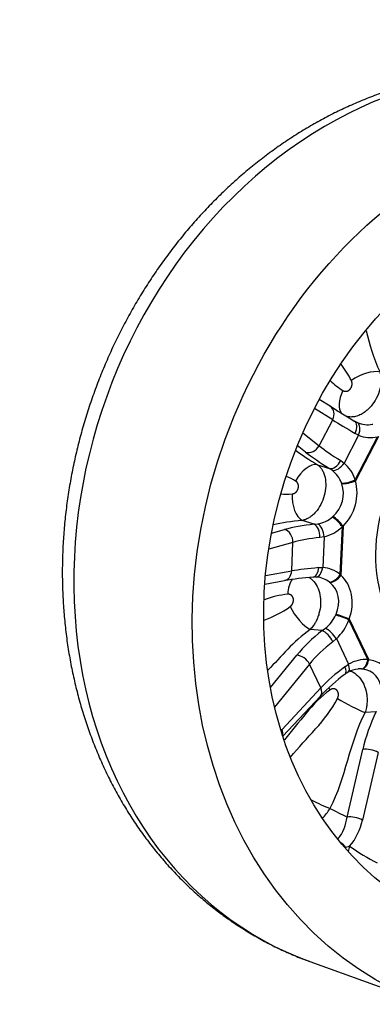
# Model space of a CAD drawing. Header units: millimetres. Extents: x 0 to 1980, y 0 to 1400.
# Tile 3 of 10: x 1180 to 1332, y 213 to 639. Entities that reach past the tile are written whole.
import ezdxf

# ---------------------------------------------------------------- set-up
doc = ezdxf.new("R2010")
doc.units = ezdxf.units.MM
doc.header["$LTSCALE"] = 6.666667
doc.layers.add('CAP400C', color=7, linetype='Continuous')
doc.layers.add('Default', color=7, linetype='Continuous')

# ---------------------------------------------------------------- blocks, each defined once
blk = doc.blocks.new('SE1')
at = {"layer": 'CAP400C', "color": 7, "linetype": 'Continuous'}
for p, q in [((1314.12, 471.54), (1309.46, 474.44)), ((1315.26, 465.61), (1307.37, 470.52)), ((1309.43, 454.46), (1315.26, 465.61)), ((1324.6, 465.12), (1324.85, 464.99)), ((1324.85, 464.99), (1325.96, 464.43)), ((1302.35, 460.06), (1309.43, 454.46)), ((1332.36, 463.71), (1332.67, 463.77)), ((1326.46, 458.97), (1320.18, 446.96)), ((1326.46, 458.97), (1324.9, 459.74)), ((1324.96, 439.73), (1334.68, 458.33)), ((1335.04, 458.45), (1325.05, 439.33)), ((1303.58, 451.66), (1299.99, 454.51)), ((1318.76, 448), (1320.18, 446.96)), ((1308.67, 446.23), (1313.87, 444.58)), ((1315.13, 443.73), (1313.87, 444.58)), ((1324.96, 439.73), (1325.05, 439.33)), ((1319.21, 438.03), (1319.1, 438.35)), ((1307.33, 420.47), (1302.14, 422.12)), ((1315.11, 423.61), (1315.36, 423.84)), ((1288.8, 416.59), (1294.52, 418.2)), ((1307.33, 420.47), (1308.89, 420.66)), ((1318.53, 398.73), (1319.44, 419.36)), ((1319.72, 419.67), (1318.79, 398.46)), ((1319.72, 419.67), (1319.44, 419.36)), ((1311.53, 415.05), (1309.75, 414.75)), ((1311.53, 415.05), (1310.95, 401.73)), ((1298.1, 412.65), (1287.63, 409.71)), ((1297.56, 400.28), (1298.1, 412.65)), ((1286.26, 398.31), (1297.56, 400.28)), ((1309.18, 401.72), (1310.95, 401.73)), ((1285.97, 394.64), (1294.39, 396.11)), ((1307.97, 397.69), (1308.33, 397.65)), ((1318.53, 398.73), (1318.79, 398.46)), ((1314.11, 395.28), (1313.87, 395.47)), ((1316.59, 381.29), (1316.73, 381.61)), ((1322.42, 379.53), (1322.29, 379.11)), ((1330.45, 361.97), (1322.29, 379.11)), ((1322.42, 379.53), (1330.8, 361.9)), ((1310.79, 374.47), (1305.55, 375.01)), ((1310.79, 374.47), (1312.14, 375.49)), ((1316.84, 371.01), (1315.32, 369.7)), ((1316.84, 371.01), (1322.11, 359.94)), ((1288.35, 349.86), (1299.73, 363.85)), ((1330.45, 361.97), (1330.8, 361.9)), ((1305.28, 360.02), (1290.14, 341.39)), ((1310.17, 349.74), (1305.28, 360.02)), ((1320.47, 358.87), (1322.11, 359.94)), ((1328.02, 357.89), (1327.71, 357.91)), ((1293.38, 331.8), (1310.17, 349.74)), ((1293.69, 328.8), (1309.96, 346.19)), ((1334.04, 339.44), (1329.24, 339.05)), ((1321.47, 293.87), (1328.24, 323.13)), ((1334.87, 321.82), (1328.1, 292.56)), ((1320.85, 280.8), (1322.57, 281.24)), ((1305.38, 231.41), (1356.57, 212.91))]:
    blk.add_line(p, q, dxfattribs=at)
for centre, radius, start, end in [((1320.19, 241.04), 157.2, 94.8979, 99.4471), ((1307.34, 389.83), 7.85, 85.2926, 94.0926), ((1326.89, 348.18), 9.71, 93.5957, 120.9563), ((1372.78, 286.27), 86.81, 126.8943, 136.3512), ((1326.89, 347.29), 10.46, 118.4699, 126.5217), ((1314.2, 313.18), 27.93, 138.1954, 139.4134), ((1302.03, 296.32), 19.6, 322.3903, 352.8018), ((1303.04, 297.79), 25.6, 319.7311, 348.223)]:
    blk.add_arc(centre, radius, start, end, dxfattribs=at)
for centre, major_axis, ratio, start_param, end_param in [((1373.37, 419.5), (67.99, 188.09), 0.827748, 0, 3.141593), ((1328.63, 480.67), (9.03, 4.3), 0.434138, 0.492891, 1.976421), ((1324.99, 476.39), (5.16, 8.56), 0.553709, 1.680025, 2.980435), ((1353.46, 449.14), (-47.51, 27.85), 0.018313, 0.601607, 0.928675), ((1311.48, 467.29), (-2.64, -4.24), 0.824038, 1.68409, 3.141593), ((1350.93, 444.83), (-43.07, 25.53), 0.011083, 0.60131, 0.928378), ((1322.08, 460.81), (-2.59, -4.28), 0.597548, 1.680746, 3.1644), ((1330.02, 476.99), (-1.51, 13.41), 0.889, 2.67106, 3.211698), ((1323.78, 459.94), (1.93, 4.61), 0.569396, 4.738682, 6.185264), ((1332.69, 476.01), (4.24, 17.7), 0.845556, 3.004974, 3.545612), ((1305.65, 456.14), (-3.1, -3.92), 0.818142, 0.286636, 1.776421), ((1347.16, 437.09), (-50.01, 23.06), 0.162801, 0.592618, 0.919686), ((1349.23, 441.56), (-45.58, 20.73), 0.169938, 0.591394, 0.918462), ((1315.94, 449.06), (-2.64, -4.25), 0.5967, 0.204004, 1.687658), ((1304.54, 437.27), (5.16, 8.56), 0.553709, 0.196495, 1.680025), ((1317.5, 447.94), (-3.18, -3.86), 0.547293, 0.314851, 1.761433), ((1307.2, 433.35), (7.89, 10.41), 0.954525, 5.738275, 6.278913), ((1309.87, 432.37), (6.81, 16.68), 0.863065, 5.480377, 6.021015), ((1322.28, 440.71), (-4.77, -1.51), 0.390083, 0.723476, 2.038776), ((1322.41, 440.29), (-4.79, -1.42), 0.373051, 0.735715, 2.039507), ((1309.73, 432.43), (6.78, 16.69), 0.872462, 4.24875, 5.453754), ((1307.09, 433.38), (-8.79, -9.68), 0.965459, 1.455168, 2.660172), ((1303.03, 431.71), (0.81, -9.97), 0.524913, 4.477322, 5.960852), ((1307.2, 433.35), (-7.26, -10.84), 0.958481, 0.743531, 1.284169), ((1316.75, 420.31), (-3.43, 3.64), 0.301665, 4.1813, 5.496599), ((1317.08, 420.63), (-3.49, 3.58), 0.283021, 4.182838, 5.48663), ((1338.6, 405.49), (-54.82, 5.14), 0.270045, -0.93883, -0.611762), ((1294.07, 413.41), (-1.35, 4.81), 0.78793, 4.340163, 5.829949), ((1306.89, 415.68), (-0.51, 4.97), 0.567444, 4.465923, 5.949578), ((1308.85, 416), (-1.1, 4.88), 0.505629, 4.404143, 5.850725), ((1309.88, 432.4), (-6.51, -16.79), 0.863955, 0.525684, 1.066322), ((1338.16, 400.7), (-49.83, 4.93), 0.277135, -0.937042, -0.609974), ((1293.53, 401.04), (-0.86, 4.93), 0.800806, 3.141593, 4.420538), ((1338, 397.08), (-50.06, -0.37), 0.118274, -0.958269, -0.6312), ((1306.32, 402.65), (-0.45, 4.98), 0.569296, 3.142442, 4.472189), ((1308.26, 402.68), (0.29, 4.99), 0.553901, 3.106855, 4.553437), ((1307.75, 383.97), (-8.32, -16.38), 0.829929, 2.948471, 3.489108), ((1301.12, 388.3), (0.81, -9.97), 0.524913, 3.673411, 4.477322), ((1305.07, 384.92), (9.59, 9.86), 0.850397, 0.089604, 0.593139), ((1315.85, 399.68), (-3.23, -3.82), 0.543741, 0.458102, 1.773402), ((1316.15, 399.41), (-3.33, -3.73), 0.532634, 0.477028, 1.780819), ((1307.6, 383.98), (8.68, 16.23), 0.835815, 4.879427, 6.084432), ((1304.96, 384.94), (-10.03, -9.52), 0.852132, 2.039655, 3.244659), ((1302.15, 382.95), (5.88, -8.09), 0.355468, 4.229349, 5.712879), ((1305.07, 384.92), (-9.58, -9.83), 0.855943, 1.43762, 1.978257), ((1319.62, 380.03), (-4.67, 1.79), 0.023447, 4.110249, 5.425549), ((1319.78, 380.48), (-4.69, 1.72), 0.002857, 4.116681, 5.420472), ((1307.75, 384), (8.2, 16.42), 0.833674, 4.287667, 4.828305), ((1314.16, 371.93), (-3.4, 3.67), 0.308734, 4.189169, 5.635751), ((1343.85, 361.7), (-50.64, -21.54), 0.505899, 5.192603, 5.519671), ((1312.48, 370.5), (-3.06, 3.95), 0.397139, 4.217346, 5.701001), ((1345.55, 357.73), (-46.14, -19.37), 0.512983, 5.195277, 5.522345), ((1301.42, 359.89), (-3.88, 3.15), 0.623026, 4.092193, 5.581979), ((1326.88, 343.77), (7.58, 17.21), 0.794399, 0.276372, 0.81701), ((1327.77, 362.89), (-0.36, -4.99), 0.553582, 0.109204, 1.424503), ((1346.98, 354.72), (-44.31, -23.24), 0.354004, -1.12558, -0.798512), ((1317.63, 359.68), (-3.03, 3.98), 0.401197, 3.142385, 4.22093), ((1319.43, 360.86), (-2.46, 4.35), 0.414446, 3.139302, 4.273701), ((1324.2, 344.69), (8.17, 11.62), 0.776377, 0.44405, 0.562116), ((1328.17, 362.86), (-0.51, -4.97), 0.549499, 0.130725, 1.434517), ((1324.11, 344.69), (-8.5, -11.49), 0.774833, 2.37585, 3.580854), ((1326.75, 343.73), (-7.96, -17.1), 0.795738, 2.205271, 3.410275), ((1306.31, 349.61), (-3.65, 3.42), 0.651224, 3.141593, 4.136605), ((1319.3, 346.88), (5.88, -8.09), 0.355468, 4.103875, 4.229349), ((1322.59, 343.17), (8.86, -4.63), 0.090775, 4.122818, 5.606348), ((1367.8, 329.49), (-29.01, -46.73), 0.626062, 4.883233, 5.210301), ((1289.53, 331.67), (-3.65, 3.42), 0.651224, 3.404758, 4.136605), ((1331.57, 321.07), (4.87, -1.13), 0.373512, 0.914347, 2.404133), ((1300.77, 305.87), (-17.72, 9.27), 0.090775, -4.370835, -3.81843), ((1300.77, 305.87), (9.08, 17.82), 0.780565, 4.374, 4.647137), ((2295.47, 64.72), (-1416.2, 545.45), 0.118553, 0.851798, 0.85902), ((1324.79, 291.81), (4.87, -1.13), 0.373512, 0.914347, 2.404133), ((1318.07, 279.27), (3.39, -3.67), 0.624814, 1.418377, 1.993136), ((1335.73, 284.24), (11.38, 16.33), 0.527696, -4.186912, -4.054681), ((1364.04, 413.56), (18.27, -148.64), 0.711519, -0.567689, -0.449583), ((1331.93, 286.92), (11.54, 16.21), 0.335936, -4.101848, -4.0778)]:
    blk.add_ellipse(centre, major_axis=major_axis, ratio=ratio, start_param=start_param, end_param=end_param, dxfattribs=at)
for centre, major_axis in [((1424.56, 400.99), (67.99, 188.09)), ((1424.56, 400.99), (55.65, 153.95)), ((1386.99, 414.58), (21.25, 58.78))]:
    blk.add_ellipse(centre, major_axis=major_axis, ratio=0.827748, dxfattribs=at)
for points, degree, knots in [([(1441.29, 607.6), (1439.17, 608.34), (1435.44, 609.65), (1429.07, 611.48), (1422.6, 613.05), (1416.01, 614.33), (1409.38, 615.31), (1402.68, 615.99), (1395.95, 616.38), (1389.17, 616.47), (1382.38, 616.27), (1375.56, 615.76), (1368.75, 614.96), (1361.93, 613.85), (1355.13, 612.45), (1348.36, 610.76), (1341.62, 608.77), (1334.93, 606.5), (1328.3, 603.93), (1321.73, 601.08), (1315.24, 597.96), (1308.84, 594.55), (1302.53, 590.88), (1296.33, 586.95), (1290.25, 582.75), (1284.3, 578.31), (1278.48, 573.62), (1272.8, 568.69), (1267.29, 563.53), (1261.93, 558.16), (1256.74, 552.56), (1251.74, 546.77), (1246.92, 540.78), (1242.29, 534.61), (1237.87, 528.25), (1233.65, 521.74), (1229.64, 515.06), (1225.86, 508.24), (1222.3, 501.29), (1218.97, 494.21), (1215.88, 487.01), (1213.03, 479.71), (1210.42, 472.32), (1208.06, 464.85), (1205.95, 457.31), (1204.1, 449.71), (1202.51, 442.06), (1201.18, 434.37), (1200.11, 426.66), (1199.31, 418.94), (1198.77, 411.21), (1198.5, 403.5), (1198.51, 395.81), (1198.78, 388.15), (1199.32, 380.54), (1200.13, 372.99), (1201.2, 365.5), (1202.55, 358.1), (1204.16, 350.79), (1206.03, 343.59), (1208.16, 336.5), (1210.55, 329.55), (1213.19, 322.73), (1216.08, 316.06), (1219.21, 309.55), (1222.59, 303.21), (1226.19, 297.05), (1230.02, 291.09), (1234.08, 285.33), (1238.34, 279.77), (1242.82, 274.44), (1247.49, 269.33), (1252.35, 264.45), (1257.4, 259.82), (1262.62, 255.43), (1268.01, 251.29), (1273.56, 247.42), (1279.25, 243.81), (1285.08, 240.47), (1291.06, 237.4), (1297.1, 234.64), (1302.01, 232.62), (1304.6, 231.71), (1305.33, 231.46)], 3, [0, 0, 0, 0, 0.011146, 0.023316, 0.035487, 0.047662, 0.059844, 0.072036, 0.08424, 0.09646, 0.108697, 0.120954, 0.133232, 0.145531, 0.157854, 0.1702, 0.18257, 0.194963, 0.207379, 0.219817, 0.232276, 0.244756, 0.257254, 0.269769, 0.2823, 0.294846, 0.307404, 0.319974, 0.332554, 0.345143, 0.35774, 0.370343, 0.382952, 0.395565, 0.408183, 0.420804, 0.433428, 0.446054, 0.458683, 0.471314, 0.483946, 0.496579, 0.509214, 0.521849, 0.534486, 0.547123, 0.559761, 0.5724, 0.585038, 0.597676, 0.610314, 0.62295, 0.635585, 0.648217, 0.660845, 0.673469, 0.686088, 0.6987, 0.711304, 0.723899, 0.736482, 0.749053, 0.76161, 0.774151, 0.786674, 0.799178, 0.811661, 0.824122, 0.83656, 0.848974, 0.861363, 0.873727, 0.886067, 0.898382, 0.910673, 0.922942, 0.93519, 0.947419, 0.959631, 0.971829, 0.984016, 0.996194, 1, 1, 1, 1]), ([(1335.7, 486.31), (1335.79, 486.01), (1335.95, 485.43), (1336.1, 484.52), (1336.18, 483.63), (1336.21, 482.4), (1336.08, 480.81), (1335.54, 478.16), (1334.26, 474.9), (1331.77, 471.21), (1329.04, 468.8), (1326.56, 467.49), (1324.78, 466.95), (1323.07, 466.81), (1321.97, 466.94), (1321.4, 467.12), (1321.34, 467.14)], 3, [0, 0, 0, 0, 0.0345184, 0.0671852, 0.0980004, 0.1269641, 0.191367, 0.2522231, 0.3783904, 0.5000647, 0.6455922, 0.7174782, 0.7923029, 0.8546855, 0.9239186, 0.9327101, 0.9327101, 0.9327101, 0.9327101]), ([(1319.71, 478.3), (1320.09, 478.07), (1320.51, 478.01), (1320.93, 477.94), (1321.35, 478.03), (1321.77, 478.12), (1322.16, 478.36), (1322.54, 478.59), (1322.85, 478.96), (1323.15, 479.32), (1323.35, 479.76), (1323.55, 480.21), (1323.62, 480.7), (1323.69, 481.19), (1323.62, 481.67), (1323.56, 482.15), (1323.35, 482.58)], 2, [0, 0, 0, 0.125, 0.125, 0.25, 0.25, 0.375, 0.375, 0.5, 0.5, 0.625, 0.625, 0.75, 0.75, 0.875, 0.875, 1, 1, 1]), ([(1308.67, 446.23), (1308.89, 446.07), (1309.3, 445.76), (1309.84, 445.2), (1310.32, 444.61), (1310.89, 443.73), (1311.49, 442.49), (1312.16, 440.2), (1312.41, 436.97), (1311.76, 432.87), (1310.24, 428.95), (1308.35, 426.16), (1306.57, 424.37), (1305.18, 423.32), (1303.67, 422.51), (1302.67, 422.26), (1302.14, 422.12)], 3, [0, 0, 0, 0, 0.034518, 0.067184, 0.097998, 0.126961, 0.191363, 0.252217, 0.378382, 0.500054, 0.621724, 0.74789, 0.808743, 0.873146, 0.932878, 1, 1, 1, 1]), ([(1297.75, 433.62), (1298.2, 433.65), (1298.62, 433.84), (1299.03, 434.03), (1299.39, 434.35), (1299.74, 434.67), (1299.99, 435.08), (1300.24, 435.5), (1300.37, 435.97), (1300.5, 436.44), (1300.49, 436.91), (1300.48, 437.39), (1300.33, 437.82), (1300.18, 438.26), (1299.91, 438.6), (1299.63, 438.96), (1299.26, 439.18)], 2, [0, 0, 0, 0.125, 0.125, 0.25, 0.25, 0.375, 0.375, 0.5, 0.5, 0.625, 0.625, 0.75, 0.75, 0.875, 0.875, 1, 1, 1]), ([(1304.92, 397.53), (1305.08, 397.44), (1305.66, 397.1), (1307.03, 396.02), (1308.69, 393.7), (1309.88, 390.08), (1310.17, 385.99), (1309.62, 382.5), (1308.73, 379.87), (1307.88, 378.07), (1306.82, 376.39), (1305.99, 375.49), (1305.55, 375.01)], 3, [0.1687894, 0.1687894, 0.1687894, 0.1687894, 0.1913627, 0.2522175, 0.378382, 0.5000535, 0.6217237, 0.7478896, 0.8087429, 0.8731458, 0.9328782, 1, 1, 1, 1]), ([(1296.88, 384.85), (1297.27, 385.14), (1297.58, 385.54), (1297.88, 385.93), (1298.07, 386.4), (1298.26, 386.86), (1298.31, 387.34), (1298.36, 387.82), (1298.28, 388.27), (1298.19, 388.72), (1297.97, 389.1), (1297.75, 389.47), (1297.43, 389.74), (1297.1, 390), (1296.7, 390.12), (1296.29, 390.25), (1295.85, 390.21)], 2, [0, 0, 0, 0.125, 0.125, 0.25, 0.25, 0.375, 0.375, 0.5, 0.5, 0.625, 0.625, 0.75, 0.75, 0.875, 0.875, 1, 1, 1]), ([(1322.85, 357.01), (1323.27, 356.87), (1324.65, 356.26), (1326.79, 354.53), (1328.83, 351.35), (1329.83, 348.09), (1330.13, 345.29), (1330.1, 343.21), (1329.83, 341.08), (1329.44, 339.76), (1329.24, 339.05)], 3, [0.3275825, 0.3275825, 0.3275825, 0.3275825, 0.378382, 0.5000535, 0.6217237, 0.7478896, 0.8087429, 0.8731458, 0.9328782, 1, 1, 1, 1]), ([(1317.31, 345.08), (1317.55, 345.54), (1317.67, 346.04), (1317.78, 346.53), (1317.75, 347.01), (1317.72, 347.49), (1317.56, 347.91), (1317.4, 348.33), (1317.12, 348.64), (1316.85, 348.96), (1316.48, 349.13), (1316.12, 349.31), (1315.7, 349.33), (1315.28, 349.35), (1314.85, 349.22), (1314.42, 349.08), (1314.03, 348.79)], 2, [0, 0, 0, 0.125, 0.125, 0.25, 0.25, 0.375, 0.375, 0.5, 0.5, 0.625, 0.625, 0.75, 0.75, 0.875, 0.875, 1, 1, 1])]:
    blk.add_open_spline(points, degree=degree, knots=knots, dxfattribs=at)
for points in [[(1329.69, 504.17), (1331.24, 498.32), (1332.77, 492.49), (1335.7, 486.31)], [(1323.35, 482.58), (1322.13, 485.16), (1320.58, 487.51), (1318.86, 489.73)], [(1314.27, 482.52), (1315.98, 480.91), (1317.78, 479.47), (1319.71, 478.3)], [(1299.27, 452.46), (1302.08, 450.45), (1305.08, 448.4), (1308.67, 446.23)], [(1299.26, 439.18), (1297.98, 439.95), (1296.64, 440.6), (1295.25, 441.17)], [(1292.82, 433.63), (1294.46, 433.5), (1296.1, 433.48), (1297.75, 433.62)], [(1302.14, 422.12), (1297.43, 421.74), (1293.39, 421), (1289.51, 420.18)], [(1295.85, 390.21), (1292.48, 389.94), (1289.09, 389.02), (1285.69, 387.81)], [(1285.62, 378.97), (1289.57, 380.51), (1293.39, 382.32), (1296.88, 384.85)], [(1305.55, 375.01), (1298.24, 369.7), (1293.1, 363.37), (1287.3, 357.36)], [(1314.03, 348.79), (1306.62, 343.41), (1300.75, 334.79), (1294.4, 327.2)], [(1297.05, 319.74), (1303.92, 328.12), (1312.34, 335.56), (1317.31, 345.08)], [(1329.24, 339.05), (1322.38, 325.94), (1320.91, 310.75), (1314.06, 297.64)]]:
    blk.add_open_spline(points, degree=3, dxfattribs=at)

msp = doc.modelspace()

# ---------------------------------------------------------------- block references
at = {"layer": 'Default'}
msp.add_blockref('SE1', (0, 0), dxfattribs=at)

doc.saveas('drawing.dxf')
